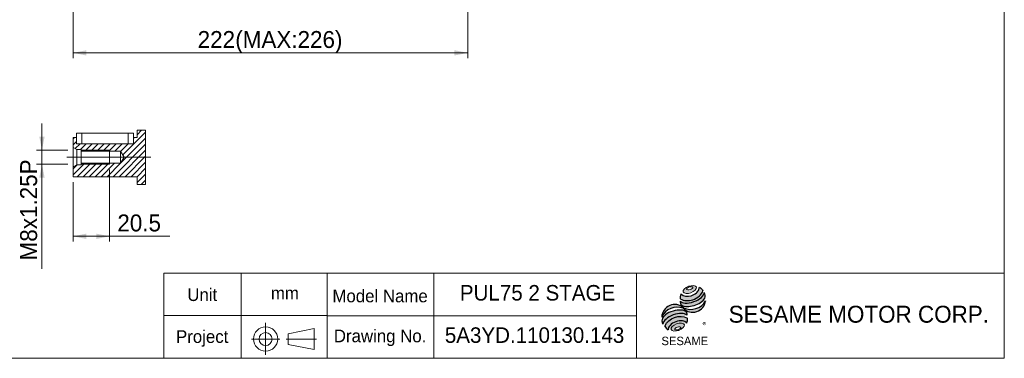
# Model space of a CAD drawing. Header units: millimetres. Extents: x 30 to 861, y 30 to 600.
# Tile 2 of 4: x 307 to 861, y 30 to 221. Entities that reach past the tile are written whole.
import ezdxf

# ---------------------------------------------------------------- set-up
doc = ezdxf.new("R2010")
doc.units = ezdxf.units.MM
doc.header["$LTSCALE"] = 3
doc.linetypes.add('CENTERX2', pattern=[20.319999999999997, 12.7, -2.54, 2.54, -2.54])
doc.layers.add('外框線', color=7, linetype='Continuous', lineweight=30)
doc.layers.add('標駐', color=51, linetype='Continuous')
doc.styles.add('SLDTEXTSTYLE0', font='ARIAL.TTF', dxfattribs={"width": 0.948})
doc.styles.add('SLDTEXTSTYLE1', font='MINGLIU.TTC')
doc.styles.add('SLDTEXTSTYLE3', font='ARIAL.TTF', dxfattribs={"width": 0.948})
doc.dimstyles.new('SLDDIMSTYLE2', dxfattribs={"dimtxt": 9.245947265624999, "dimasz": 7.5, "dimexe": 0, "dimexo": 0.0625, "dimgap": 2.31148681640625, "dimtad": 1, "dimdec": 4, "dimrnd": 1e-09, "dimzin": 12, "dimdsep": 46, "dimtxsty": 'SLDTEXTSTYLE0', "dimsah": 1, "dimcen": 0.09, "dimadec": 0, "dimazin": 0, "dimtfac": 1, "dimtdec": 4, "dimtofl": 0, "dimtmove": 0, "dimatfit": 3, "dimfxl": 0, "dimtolj": 1, "dimtzin": 12, "dimarcsym": 0})
doc.dimstyles.new('SLDDIMSTYLE3', dxfattribs={"dimtxt": 9.245947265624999, "dimasz": 7.5, "dimexe": 0, "dimexo": 0.0625, "dimgap": 2.31148681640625, "dimtad": 1, "dimdec": 4, "dimrnd": 1e-09, "dimzin": 12, "dimdsep": 46, "dimtxsty": 'SLDTEXTSTYLE0', "dimsah": 1, "dimcen": 0.09, "dimadec": 0, "dimazin": 0, "dimtfac": 1, "dimtdec": 4, "dimtofl": 0, "dimtmove": 0, "dimatfit": 3, "dimfxl": 0, "dimtolj": 1, "dimtzin": 12, "dimarcsym": 0})

# ---------------------------------------------------------------- blocks, each defined once
blk = doc.blocks.new('圖塊18')
at = {"linetype": 'Continuous'}
h = blk.add_hatch(color=1, dxfattribs=at)
edge = h.paths.add_edge_path(flags=0)
edge.add_spline(control_points=[(15.2957799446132, 34.00296234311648), (13.42271078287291, 33.31418438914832), (10.34267548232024, 30.12522173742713), (16.96103750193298, 29.47444548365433), (21.58109045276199, 34.2578894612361), (17.1688491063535, 34.69174029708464), (15.2957799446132, 34.00296234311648)], knot_values=[0, 0, 0, 0, 0.25, 0.5, 0.75, 1, 1, 1, 1], weights=[1, 1, 1, 1, 1, 1, 1], degree=3, periodic=0)
edge = h.paths.add_edge_path(flags=0)
edge.add_spline(control_points=[(15.68623760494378, 33.62579267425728), (16.56828025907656, 33.90188510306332), (18.55569868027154, 33.74057943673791), (16.24457038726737, 31.8420663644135), (13.26344275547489, 32.08402486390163), (14.80419495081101, 33.34970024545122), (15.68623760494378, 33.62579267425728)], knot_values=[0, 0, 0, 0, 0.2500000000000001, 0.5000000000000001, 0.75, 1, 1, 1, 1], weights=[1, 1, 1, 1, 1, 1, 1], degree=3, periodic=0)
h = blk.add_hatch(color=1, dxfattribs=at)
edge = h.paths.add_edge_path(flags=0)
edge.add_spline(control_points=[(10.9958561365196, 29.72093351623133), (10.52377479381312, 28.68746845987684), (10.47896988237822, 27.63051866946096), (10.61166904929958, 26.93263878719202)], knot_values=[0, 0, 0, 0, 0.4884105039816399, 0.4884105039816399, 0.4884105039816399, 0.4884105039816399], weights=[1, 1, 1, 1], degree=3, periodic=0)
edge.add_spline(control_points=[(10.61166904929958, 26.93263878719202), (12.74813620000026, 25.73226933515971), (16.89267206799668, 25.73902081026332), (21.20957238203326, 28.19113382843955), (23.07295876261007, 30.3380714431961), (23.34933190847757, 31.39643676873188)], knot_values=[0, 0, 0, 0, 0.4091170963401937, 0.6548043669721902, 0.8514887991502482, 0.8514887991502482, 0.8514887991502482, 0.8514887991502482], weights=[1, 1, 1, 1, 1, 1], degree=3, periodic=0)
edge.add_spline(control_points=[(23.34933190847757, 31.3964367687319), (23.03776390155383, 32.09222537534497), (22.39360491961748, 32.93000150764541), (21.34099268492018, 33.57388345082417)], knot_values=[0, 0, 0, 0, 0.4590419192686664, 0.4590419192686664, 0.4590419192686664, 0.4590419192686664], weights=[1, 1, 1, 1], degree=3, periodic=0)
edge.add_spline(control_points=[(21.34099268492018, 33.57388345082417), (21.37470882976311, 33.13768357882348), (21.15989532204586, 31.85000721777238), (19.55081803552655, 29.96954526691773), (16.08878521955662, 28.12833744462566), (12.31400507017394, 28.0676266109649), (10.9958561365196, 29.72093351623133)], knot_values=[0, 0, 0, 0, 0.08132341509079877, 0.2279594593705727, 0.4332489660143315, 0.8030080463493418, 0.8030080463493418, 0.8030080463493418, 0.8030080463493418], weights=[1, 1, 1, 1, 1, 1, 1], degree=3, periodic=0)
h = blk.add_hatch(color=1, dxfattribs=at)
edge = h.paths.add_edge_path(flags=0)
edge.add_arc((12.95536303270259, 25.17801620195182), 2.388071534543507, 168.3621772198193, 229.4245234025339)
edge.add_ellipse((17.42874684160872, 27.21015361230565), major_axis=(7.302190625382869, 2.381581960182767), ratio=0.5371428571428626, start_angle=205.6784380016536, end_angle=329.3896542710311)
edge.add_arc((21.19769493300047, 28.66263638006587), 3.462711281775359, 336.1521426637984, 392.8409252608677)
edge.add_ellipse((17.25471828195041, 28.44153028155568), major_axis=(6.762622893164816, 2.528628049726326), ratio=0.4437390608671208, start_angle=185.025563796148, end_angle=352.21713539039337, ccw=False)
h = blk.add_hatch(color=1, dxfattribs=at)
edge = h.paths.add_edge_path(flags=0)
edge.add_arc((16.51295459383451, 30.57468046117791), 9.58226111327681, 244.9498890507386, 330.52495169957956, ccw=False)
edge.add_arc((7.532132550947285, 16.40453577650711), 7.373817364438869, 48.10924540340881, 177.9500526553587)
edge.add_arc((8.856847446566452, 12.6387440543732), 9.582261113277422, 69.43291289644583, 155.1324078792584, ccw=False)
edge.add_arc((17.53238486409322, 26.72737687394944), 7.373817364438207, 223.9443619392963, 353.2429906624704)
h = blk.add_hatch(color=1, dxfattribs=at)
edge = h.paths.add_edge_path(flags=0)
edge.add_ellipse((7.985786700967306, 14.2727038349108), major_axis=(6.975201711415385, 2.649067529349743), ratio=0.5235294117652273, start_angle=14.095136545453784, end_angle=164.8078450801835, ccw=False)
edge.add_arc((11.75781053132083, 18.1267258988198), 2.684702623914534, 351.5308011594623, 401.4061622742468)
edge.add_ellipse((7.740909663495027, 16.15731471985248), major_axis=(7.394033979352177, 2.169614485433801), ratio=0.5344613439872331, start_angle=27.40472928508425, end_angle=171.7282428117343)
edge.add_arc((7.95671488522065, 16.08199832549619), 7.845101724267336, 191.0466409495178, 205.75451162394)
h = blk.add_hatch(color=1, dxfattribs=at)
edge = h.paths.add_edge_path(flags=0)
edge.add_spline(control_points=[(14.61684395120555, 16.06629839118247), (10.22411735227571, 18.51488900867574), (3.858822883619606, 16.1976389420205), (1.879181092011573, 11.60250040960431)], knot_values=[0, 0, 0, 0, 1, 1, 1, 1], weights=[1, 1, 1, 1], degree=3, periodic=0)
edge.add_arc((6.557460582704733, 13.90253600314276), 5.21310490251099, 206.1806388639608, 239.0996167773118)
edge.add_ellipse((9.213273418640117, 10.94022878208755), major_axis=(5.223508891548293, 1.945447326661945), ratio=0.6035256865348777, start_angle=7.596570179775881, end_angle=172.3905265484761, ccw=False)
edge.add_arc((9.565992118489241, 15.34191953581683), 5.10253162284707, 336.231156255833, 368.1615451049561)
h = blk.add_hatch(color=1, dxfattribs=at)
edge = h.paths.add_edge_path(flags=0)
edge.add_spline(control_points=[(8.501238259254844, 12.83759296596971), (10.37430742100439, 13.52637091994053), (14.78654876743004, 13.09252008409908), (10.1664958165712, 8.309076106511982), (3.548133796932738, 8.959852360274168), (6.628169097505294, 12.1488150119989), (8.501238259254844, 12.83759296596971)], knot_values=[0, 0, 0, 0, 0.25, 0.5, 0.7500000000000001, 1, 1, 1, 1], weights=[1, 1, 1, 1, 1, 1, 1], degree=3, periodic=0)
edge = h.paths.add_edge_path(flags=0)
edge.add_spline(control_points=[(8.991004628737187, 11.03591274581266), (8.108961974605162, 10.7598203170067), (6.573525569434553, 9.47716238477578), (9.562626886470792, 9.209730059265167), (11.86578149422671, 11.13371695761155), (9.873047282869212, 11.31200517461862), (8.991004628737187, 11.03591274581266)], knot_values=[0, 0, 0, 0, 0.2500000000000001, 0.5, 0.75, 1, 1, 1, 1], weights=[1, 1, 1, 1, 1, 1, 1], degree=3, periodic=0)
at = {"color": 1, "linetype": 'Continuous', "lineweight": 0}
for points in [[(15.2957799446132, 34.00296234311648), (17.16884910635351, 34.69174029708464), (21.58109045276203, 34.2578894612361), (16.96103750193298, 29.47444548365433), (10.34267548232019, 30.12522173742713), (13.4227107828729, 33.31418438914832), (15.2957799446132, 34.00296234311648)], [(15.68623760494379, 33.62579267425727), (16.56828025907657, 33.90188510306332), (18.55569868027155, 33.7405794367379), (16.24457038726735, 31.8420663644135), (13.26344275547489, 32.08402486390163), (14.80419495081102, 33.34970024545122), (15.68623760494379, 33.62579267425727)], [(8.501238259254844, 12.83759296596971), (10.37430742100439, 13.52637091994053), (14.78654876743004, 13.09252008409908), (10.1664958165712, 8.309076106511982), (3.548133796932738, 8.959852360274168), (6.628169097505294, 12.1488150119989), (8.501238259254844, 12.83759296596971)], [(8.991004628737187, 11.03591274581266), (9.873047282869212, 11.31200517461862), (11.86578149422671, 11.13371695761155), (9.562626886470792, 9.209730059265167), (6.573525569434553, 9.47716238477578), (8.108961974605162, 10.7598203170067), (8.991004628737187, 11.03591274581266)]]:
    blk.add_open_spline(points, degree=3, dxfattribs=at)
at = {"layer": '標駐', "color": 1}
for p, q in [((24.84488068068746, 25.77838400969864), (24.75703826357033, 25.6905415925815)), ((3.818734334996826, 9.48021822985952), (3.873129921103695, 9.53461381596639))]:
    blk.add_line(p, q, dxfattribs=at)
for centre, radius, start, end in [((21.19769493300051, 28.66263638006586), 3.462711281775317, 336.1521426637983, 32.95375475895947), ((7.532132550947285, 16.40453577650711), 7.373817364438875, 48.10924540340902, 177.9500526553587), ((8.856847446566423, 12.6387440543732), 9.582261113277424, 69.43291289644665, 155.1324078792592), ((12.95536303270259, 25.17801620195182), 2.388071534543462, 167.9158934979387, 229.4245234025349), ((17.53238486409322, 26.72737687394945), 7.373817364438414, 223.9443619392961, 353.2429906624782), ((16.51295459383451, 30.57468046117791), 9.582261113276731, 244.9498890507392, 330.5249516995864), ((11.75781053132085, 18.12672589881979), 2.684702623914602, 351.5308011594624, 41.40616227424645), ((7.956714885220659, 16.08199832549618), 7.845101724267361, 191.0466409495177, 205.7545116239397), ((6.55746058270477, 13.90253600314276), 5.213104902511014, 206.1806388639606, 239.0996167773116), ((9.56599211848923, 15.34191953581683), 5.102531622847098, 336.2311562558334, 8.161545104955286)]:
    blk.add_arc(centre, radius, start, end, dxfattribs=at)
for centre, major_axis, ratio, start_param, end_param in [((17.25471828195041, 28.44153028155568), (6.762622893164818, 2.528628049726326), 0.443739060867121, 3.229063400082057, 6.147574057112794), ((17.42874684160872, 27.21015361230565), (7.302190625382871, 2.381581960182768), 0.5371428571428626, 3.589765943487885, 5.748933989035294), ((7.740909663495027, 16.15731471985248), (7.394033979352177, 2.169614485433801), 0.5344613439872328, 0.4783027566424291, 2.997223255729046), ((7.985786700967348, 14.2727038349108), (6.975201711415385, 2.649067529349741), 0.5235294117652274, 0.2460065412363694, 2.876439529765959), ((9.213273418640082, 10.94022878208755), (5.223508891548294, 1.945447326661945), 0.6035256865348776, 0.1325851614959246, 3.008782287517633)]:
    blk.add_ellipse(centre, major_axis=major_axis, ratio=ratio, start_param=start_param, end_param=end_param, dxfattribs=at)
for points, knots in [([(10.9958561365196, 29.72093351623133), (12.31400507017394, 28.0676266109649), (16.08878521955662, 28.12833744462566), (19.55081803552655, 29.96954526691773), (21.15989532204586, 31.85000721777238), (21.37470882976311, 33.13768357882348), (21.34099268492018, 33.57388345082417)], [0, 0, 0, 0, 0.3697590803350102, 0.575048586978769, 0.721684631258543, 0.8030080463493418, 0.8030080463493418, 0.8030080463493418, 0.8030080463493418]), ([(10.61166904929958, 26.93263878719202), (12.74813620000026, 25.73226933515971), (16.89267206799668, 25.73902081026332), (21.20957238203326, 28.19113382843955), (23.07295876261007, 30.3380714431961), (23.34933190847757, 31.39643676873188)], [0, 0, 0, 0, 0.4091170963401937, 0.6548043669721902, 0.8514887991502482, 0.8514887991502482, 0.8514887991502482, 0.8514887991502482])]:
    blk.add_open_spline(points, degree=3, knots=knots, dxfattribs=at)
for points in [[(21.34099268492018, 33.57388345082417), (22.39360491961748, 32.93000150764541), (23.03776390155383, 32.09222537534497), (23.34933190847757, 31.3964367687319)], [(10.9958561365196, 29.72093351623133), (10.52377479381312, 28.68746845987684), (10.47896988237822, 27.63051866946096), (10.61166904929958, 26.93263878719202)], [(1.879181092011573, 11.60250040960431), (3.858822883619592, 16.1976389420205), (10.22411735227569, 18.51488900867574), (14.61684395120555, 16.06629839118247)]]:
    blk.add_open_spline(points, degree=3, dxfattribs=at)
at = {"layer": '標駐', "color": 1, "attachment_point": 1}
for s, insert, char_height, style in [('®', (23.09678631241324, 13.72837762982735), 3.175, 'SLDTEXTSTYLE1'), ('SESAME', (0.03307831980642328, 5.639721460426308), 4.762499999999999, 'SLDTEXTSTYLE0')]:
    blk.add_mtext(s, dxfattribs=dict(at, insert=insert, char_height=char_height, style=style))
blk = doc.blocks.new('NEW LOGO_定位')
at = {"color": 7, "linetype": 'Continuous'}
blk.add_blockref('圖塊18', (10.6924088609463, 6.530653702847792), dxfattribs=at)
blk = doc.blocks.new('圖標定位')
at = {"color": 7, "linetype": 'Continuous'}
blk.add_blockref('NEW LOGO_定位', (657.4045770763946, 30.00000000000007), dxfattribs=at)
blk = doc.blocks.new('單位定位')
at = {"layer": '外框線', "color": 7, "lineweight": 0}
for p, q in [((388.1226932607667, 78.02068606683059), (388.1226932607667, 30.02068606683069)), ((480.1131759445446, 78.02068606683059), (388.1226932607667, 78.02068606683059)), ((431.6682143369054, 78.02068606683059), (431.6682143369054, 30.0206860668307)), ((480.1131759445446, 54.02068606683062), (388.1226932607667, 54.0206860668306)), ((458.0953460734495, 43.87154055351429), (472.7296301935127, 46.87154055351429)), ((472.7296301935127, 46.87154055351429), (472.7296301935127, 34.87154055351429)), ((458.0953460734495, 43.87154055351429), (458.0953460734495, 37.87154055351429)), ((458.0953460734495, 37.87154055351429), (472.7296301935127, 34.87154055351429))]:
    blk.add_line(p, q, dxfattribs=at)
at = {"layer": '外框線', "color": 7, "linetype": 'CENTERX2', "lineweight": 0}
for p, q in [((445.4269877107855, 50.04473075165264), (445.4269877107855, 32.00261188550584)), ((437.5508708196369, 40.86059921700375), (453.3463845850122, 40.86059921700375)), ((457.0241708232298, 40.86059921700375), (474.0296822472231, 40.86059921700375))]:
    blk.add_line(p, q, dxfattribs=at)
at = {"layer": '外框線', "color": 7, "lineweight": 0}
for radius in [6.820149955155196, 3.675954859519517]:
    blk.add_circle((445.4269877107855, 40.86059921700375), radius, dxfattribs=at)
at = {"color": 7, "linetype": 'Continuous', "lineweight": 0, "char_height": 7.143749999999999, "attachment_point": 1, "style": 'SLDTEXTSTYLE0'}
for s, insert in [('Unit', (401.3764742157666, 69.40417961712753)), ('mm', (448.3845567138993, 70.29082739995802)), ('Project', (395.0264742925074, 45.80344006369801))]:
    blk.add_mtext(s, dxfattribs=dict(at, insert=insert))
blk = doc.blocks.new('*D26')
at = {"color": 7, "linetype": 'Continuous', "lineweight": 0}
for p, q in [((337.123208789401, 340.7936127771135), (337.123208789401, 198.9459032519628)), ((559.123208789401, 287.7936127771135), (559.123208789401, 198.9459032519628)), ((559.123208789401, 201.9459032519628), (337.123208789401, 201.9459032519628))]:
    blk.add_line(p, q, dxfattribs=at)
for points in [[(337.123208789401, 201.9459032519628), (344.623208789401, 200.4459032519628), (344.623208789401, 203.4459032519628)], [(559.123208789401, 201.9459032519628), (551.623208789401, 203.4459032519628), (551.623208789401, 200.4459032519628)]]:
    blk.add_solid(points, dxfattribs=at)
at = {"color": 7, "linetype": 'Continuous', "lineweight": 0, "char_height": 9.524999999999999, "attachment_point": 1, "style": 'SLDTEXTSTYLE0'}
for s, insert in [('222', (407.2063418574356, 214.2242734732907)), ('(MAX:226)', (428.3688590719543, 214.2242734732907))]:
    blk.add_mtext(s, dxfattribs=dict(at, insert=insert))
blk = doc.blocks.new('SW_HATCH_0')
at = {"color": 0, "linetype": 'Continuous', "lineweight": 0}
for p, q in [((-10.26225462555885, 16.6785235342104), (2.458378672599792, 29.39914958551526)), ((-2.300485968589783, 28.00788497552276), (0.2390742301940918, 30.54743958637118)), ((-38.30048069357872, 25.68384516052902), (-37.56182268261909, 26.42250596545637)), ((-38.30048069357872, 22.31624932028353), (-36.30048036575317, 24.31624964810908)), ((-37.04910725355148, 20.20002587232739), (-34.32663157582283, 22.92250609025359)), ((-34.20903906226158, 19.67250660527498), (-30.95902875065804, 22.92250609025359)), ((-31.69143944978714, 18.82250618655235), (-27.59143710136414, 22.92250609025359)), ((-28.32384780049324, 18.82250618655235), (-24.22384545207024, 22.92250609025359)), ((-24.95624497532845, 18.82250618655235), (-20.85624262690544, 22.92250609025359)), ((-21.58864215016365, 18.82250618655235), (-17.48865097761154, 22.92250609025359)), ((-18.22105050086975, 18.82250618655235), (-14.12105932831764, 22.92250609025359)), ((-15.78306779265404, 4.422506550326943), (2.458378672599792, 22.66395860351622)), ((-14.85345885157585, 18.82250618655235), (-10.75345650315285, 22.92250609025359)), ((-11.55020669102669, 12.02297362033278), (2.458378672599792, 26.03155374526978)), ((-11.52622327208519, 18.78213963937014), (-7.385853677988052, 22.92250609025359)), ((-4.300480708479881, 26.00788534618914), (-3.88585589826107, 26.42250596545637)), ((-12.41547614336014, 4.422506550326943), (2.458378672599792, 19.2963620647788)), ((-38.30048069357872, 5.478269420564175), (-31.75624832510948, 12.02250632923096)), ((-38.30048069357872, 8.845864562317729), (-35.97384318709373, 11.17250591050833)), ((-35.98865121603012, 4.422506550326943), (-28.38864549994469, 12.02250632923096)), ((-32.62105956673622, 4.422506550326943), (-25.02105385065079, 12.02250632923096)), ((-29.25345674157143, 4.422506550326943), (-21.65346220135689, 12.02250632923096)), ((-25.88585391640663, 4.422506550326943), (-18.28585937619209, 12.02250632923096)), ((-22.51826226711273, 4.422506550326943), (-14.91826772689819, 12.02250632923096)), ((-19.15067061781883, 4.422506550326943), (-11.55067607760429, 12.02250632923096)), ((-9.047884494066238, 4.422506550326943), (2.458378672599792, 15.92876609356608)), ((-5.680287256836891, 4.422506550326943), (2.458378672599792, 12.56117020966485)), ((-2.312690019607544, 4.422506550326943), (2.458378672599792, 9.193573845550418)), ((-2.300485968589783, 1.067116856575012), (2.458378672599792, 5.825978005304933)), ((0, 0), (2.458378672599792, 2.458381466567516))]:
    blk.add_line(p, q, dxfattribs=at)
blk = doc.blocks.new('*D45')
at = {"color": 7, "linetype": 'Continuous', "lineweight": 0}
for p, q in [((319.6094104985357, 147.2429198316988), (319.6094104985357, 162.2429198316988)), ((334.123208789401, 147.2429198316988), (316.6094104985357, 147.2429198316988)), ((319.6094104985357, 139.2429198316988), (319.6094104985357, 147.2429198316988)), ((334.123208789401, 139.2429198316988), (316.6094104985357, 139.2429198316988)), ((319.6094104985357, 139.2429198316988), (319.6094104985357, 80.29377432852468))]:
    blk.add_line(p, q, dxfattribs=at)
for points in [[(319.6094104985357, 147.2429198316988), (321.1094104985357, 154.7429198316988), (318.1094104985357, 154.7429198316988)], [(319.6094104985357, 139.2429198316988), (318.1094104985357, 131.7429198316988), (321.1094104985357, 131.7429198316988)]]:
    blk.add_solid(points, dxfattribs=at)
at = {"color": 7, "linetype": 'Continuous', "lineweight": 0, "char_height": 9.524999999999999, "attachment_point": 1, "rotation": 90, "style": 'SLDTEXTSTYLE0'}
for s, insert in [('x1.25P', (307.3310402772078, 102.6823708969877)), ('8', (307.3310402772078, 95.63353245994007)), ('M', (307.3310402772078, 85.05627432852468))]:
    blk.add_mtext(s, dxfattribs=dict(at, insert=insert))
blk = doc.blocks.new('*D46')
at = {"color": 7, "linetype": 'Continuous', "lineweight": 0}
for p, q in [((357.623208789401, 136.2429198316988), (357.623208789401, 95.68539886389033)), ((337.123208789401, 129.2429198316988), (337.123208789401, 95.68539886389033)), ((337.123208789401, 98.68539886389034), (357.623208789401, 98.68539886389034)), ((357.623208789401, 98.68539886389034), (391.4829656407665, 98.68539886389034))]:
    blk.add_line(p, q, dxfattribs=at)
for points in [[(337.123208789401, 98.68539886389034), (344.623208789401, 97.18539886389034), (344.623208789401, 100.1853988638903)], [(357.623208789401, 98.68539886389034), (350.123208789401, 100.1853988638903), (350.123208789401, 97.18539886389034)]]:
    blk.add_solid(points, dxfattribs=at)
at = {"color": 7, "linetype": 'Continuous', "lineweight": 0, "insert": (362.0295287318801, 110.9637690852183), "char_height": 9.524999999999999, "attachment_point": 1, "style": 'SLDTEXTSTYLE0'}
blk.add_mtext('20.5', dxfattribs=at)

msp = doc.modelspace()

# ---------------------------------------------------------------- linework, layer by layer
at = {"color": 7, "linetype": 'Continuous', "lineweight": 0}
for p, q in [((860.9999999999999, 600), (860.9999999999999, 30.00000000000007)), ((341.6232084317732, 147.2429200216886), (357.6232110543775, 147.2429200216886)), ((357.6232110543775, 139.242919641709), (357.6232110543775, 147.2429200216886)), ((341.6232084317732, 139.242919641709), (357.6232110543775, 139.242919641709)), ((373.1232108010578, 127.8204135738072), (377.8820698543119, 127.8204135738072)), ((479.9999999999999, 30.00000000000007), (479.9999999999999, 78.00000000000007)), ((860.9999999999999, 78.00000000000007), (479.9999999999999, 78.00000000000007)), ((540, 30.00000000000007), (540, 78.00000000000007)), ((654, 30.00000000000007), (654, 78.00000000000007)), ((654, 54.00000000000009), (479.9999999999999, 54.00000000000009)), ((30.00000000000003, 30.00000000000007), (860.9999999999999, 30.00000000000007))]:
    msp.add_line(p, q, dxfattribs=at)
at = {"color": 7, "linetype": 'Continuous', "lineweight": 15}
for p, q in [((339.1232219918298, 156.7429206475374), (339.1232219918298, 150.7429196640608)), ((342.1232057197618, 156.7429206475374), (339.1232219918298, 156.7429206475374)), ((342.1232057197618, 150.7429196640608), (342.1232057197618, 156.7429206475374)), ((368.1232211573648, 156.7429206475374), (342.1232057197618, 156.7429206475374)), ((368.1232211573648, 150.7429196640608), (368.1232211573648, 156.7429206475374)), ((371.1232104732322, 156.7429206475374), (368.1232211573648, 156.7429206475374)), ((371.1232104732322, 150.7429196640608), (371.1232104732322, 156.7429206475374)), ((373.1232108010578, 158.3678531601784), (373.1232108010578, 154.2429195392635)), ((339.1232219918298, 154.2429195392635), (337.1232104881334, 154.2429195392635)), ((337.1232104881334, 154.2429195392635), (337.1232104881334, 148.7429196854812)), ((339.1232219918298, 150.7429196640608), (339.1232219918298, 154.2429195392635)), ((342.1232057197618, 150.7429196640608), (339.1232219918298, 150.7429196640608)), ((368.1232211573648, 150.7429196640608), (342.1232057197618, 150.7429196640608)), ((371.1232104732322, 150.7429196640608), (368.1232211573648, 150.7429196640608)), ((373.1232108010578, 154.2429195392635), (371.1232104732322, 154.2429195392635)), ((371.1232104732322, 154.2429195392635), (371.1232104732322, 150.7429196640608)), ((337.1232104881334, 148.7429196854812), (339.2882784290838, 147.4929201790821)), ((337.1232104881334, 137.7429199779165), (337.1232104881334, 148.7429196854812)), ((339.2882784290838, 147.4929201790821), (341.623219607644, 147.4929201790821)), ((339.2882784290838, 138.9929194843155), (339.2882784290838, 147.4929201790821)), ((341.623219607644, 147.4929201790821), (341.623219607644, 146.6429197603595)), ((363.8732162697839, 146.6429197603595), (341.623219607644, 146.6429197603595)), ((341.623219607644, 146.6429197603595), (341.623219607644, 139.8429199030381)), ((365.9161319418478, 143.2429198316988), (363.8732162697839, 146.6429197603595)), ((363.8732162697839, 146.6429197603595), (363.8732162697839, 139.8429199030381)), ((339.2882784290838, 138.9929194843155), (337.1232104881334, 137.7429199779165)), ((341.623219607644, 138.9929194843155), (339.2882784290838, 138.9929194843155)), ((341.623219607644, 139.8429199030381), (341.623219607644, 138.9929194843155)), ((341.623219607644, 139.8429199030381), (363.8732162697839, 139.8429199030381)), ((363.8732162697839, 139.8429199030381), (365.9161319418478, 143.2429198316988)), ((337.1232104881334, 137.7429199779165), (337.1232104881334, 132.2429201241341)), ((337.1232104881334, 132.2429201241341), (373.1232108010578, 132.2429201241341)), ((373.1232108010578, 132.2429201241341), (373.1232108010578, 127.8204135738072))]:
    msp.add_line(p, q, dxfattribs=at)
at = {"color": 7, "linetype": 'CENTERX2', "lineweight": 0, "ltscale": 3}
msp.add_line((333.6886530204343, 143.2429198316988), (380.8820684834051, 143.2429198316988), dxfattribs=at)
at = {"color": 7, "linetype": 'Continuous', "lineweight": 0, "flags": 128}
msp.add_lwpolyline([(377.8820698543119, 127.8204135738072), (377.8820698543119, 130.2787950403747), (377.8820698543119, 133.6463915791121), (377.8820698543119, 137.0139874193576), (377.8820698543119, 140.381583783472), (377.8820698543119, 143.7491796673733), (377.8820698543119, 147.116775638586), (377.8820698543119, 150.4843721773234), (377.8820698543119, 153.8519673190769), (377.8820698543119, 157.2195631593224), (377.8820698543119, 158.3678531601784), (375.6627654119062, 158.3678531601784), (373.1232108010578, 158.3678531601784)], dxfattribs=at)

# ---------------------------------------------------------------- block references
at = {"color": 7, "linetype": 'Continuous', "lineweight": 0}
msp.add_blockref('SW_HATCH_0', (375.4236911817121, 127.8204135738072), dxfattribs=at)
at = {"color": 7, "linetype": 'Continuous'}
for name in ['單位定位', '圖標定位']:
    msp.add_blockref(name, (0, 0), dxfattribs=at)

# ---------------------------------------------------------------- texts
at = {"color": 7, "linetype": 'Continuous', "lineweight": 0, "attachment_point": 1}
for s, insert, char_height, style in [('Model Name', (483.0124985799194, 68.68377795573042), 7.143749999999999, 'SLDTEXTSTYLE0'), ('  PUL75 2 STAGE', (548.2865778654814, 71.25889100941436), 8.73125, 'SLDTEXTSTYLE0'), ('SESAME MOTOR CORP.', (705.9166605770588, 59.57837037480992), 9.524999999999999, 'SLDTEXTSTYLE3'), ('Drawing No.', (483.8062508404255, 46.18377795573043), 7.143749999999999, 'SLDTEXTSTYLE0'), ('5A3YD.110130.143', (546.2663475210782, 47.43419818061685), 8.73125, 'SLDTEXTSTYLE0')]:
    msp.add_mtext(s, dxfattribs=dict(at, insert=insert, char_height=char_height, style=style))

# ---------------------------------------------------------------- dimensions: what is measured, and where the dimension line sits
at = {"color": 7, "linetype": 'Continuous', "lineweight": 0}
dim = msp.add_linear_dim(base=(337.123208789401, 201.9459032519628), p1=(559.123208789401, 290.7936127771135), p2=(337.123208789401, 343.7936127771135), text='<>(MAX:226)', dimstyle='SLDDIMSTYLE2', dxfattribs=at)
dim.commit()
dim.dimension.update_dxf_attribs({"geometry": '*D26', "text_midpoint": (448.123208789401, 201.9459032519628), "dimtype": 160})
dim = msp.add_linear_dim(base=(319.6094104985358, 147.2429198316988), p1=(337.123208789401, 139.2429198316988), p2=(337.123208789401, 147.2429198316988), angle=90.0000000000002, text='M<>x1.25P', dimstyle='SLDDIMSTYLE3', dxfattribs=at)
dim.commit()
dim.dimension.update_dxf_attribs({"geometry": '*D45', "text_midpoint": (319.6094104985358, 113.6236723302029), "dimtype": 160})
dim = msp.add_linear_dim(base=(357.623208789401, 98.68539886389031), p1=(337.123208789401, 132.2429198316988), p2=(357.623208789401, 139.2429198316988), dimstyle='SLDDIMSTYLE2', dxfattribs=at)
dim.commit()
dim.dimension.update_dxf_attribs({"geometry": '*D46', "text_midpoint": (374.3749971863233, 98.68539886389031), "dimtype": 160})

doc.saveas('drawing.dxf')
